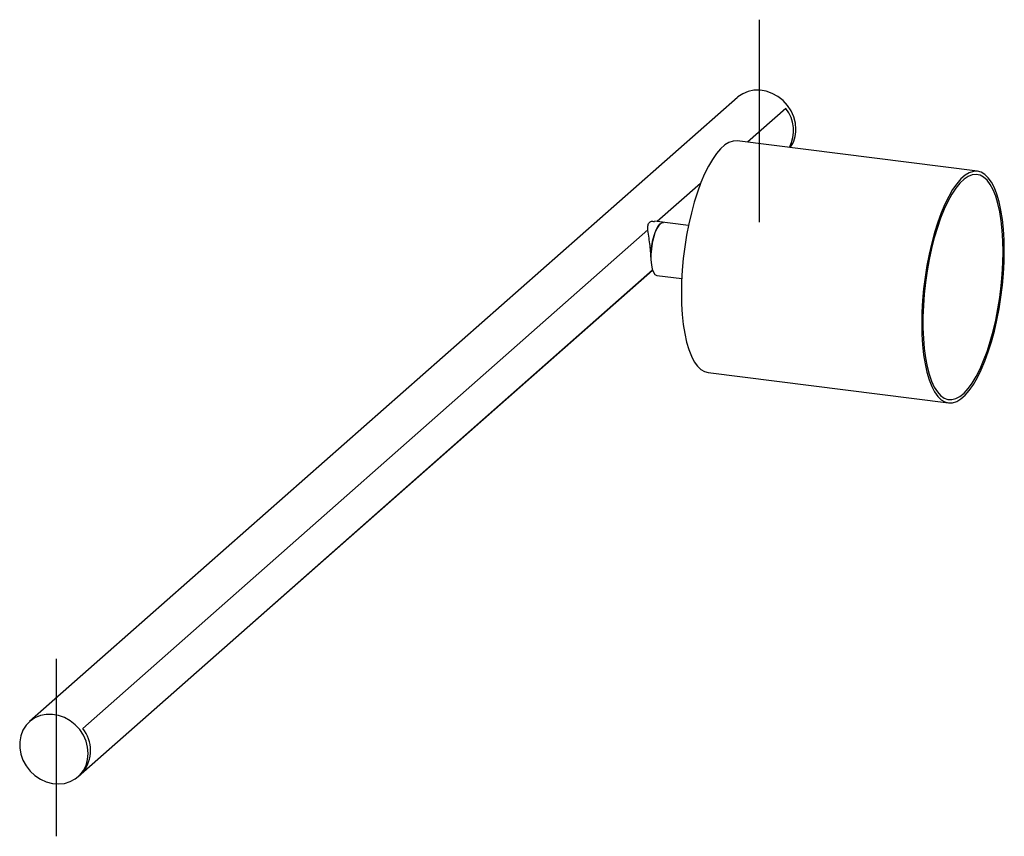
# Paper-space layout '_Dimétrica' of a CAD drawing. Header units: millimetres. Extents: x -222 to 73, y -213 to 32.
import ezdxf

# ---------------------------------------------------------------- set-up
doc = ezdxf.new("R2010")
doc.units = ezdxf.units.MM

psp = doc.layouts.new('_Dimétrica')

# ---------------------------------------------------------------- linework, layer by layer
at = {"color": 7, "linetype": 'Continuous'}
for p, q in [((-0.71, 31.56), (-0.71, -29.14)), ((-211.42, -159.97), (-211.42, -213.21))]:
    psp.add_line(p, q, dxfattribs=at)
at = {"color": 7, "linetype": 'Continuous', "lineweight": 25}
for p, q in [((-7.28, 8.25), (-219.41, -178.83)), ((7.23, 4.98), (-4.27, -5.17)), ((64.74, -13.86), (-7.29, -4.79)), ((-18.31, -17.55), (-31.27, -28.98)), ((-21.93, -30.15), (-32.07, -28.88)), ((-34.07, -31.45), (-203.49, -180.86)), ((-204.86, -195.33), (-32.69, -43.5)), ((-32.71, -43.45), (-203.49, -194.06)), ((-31.37, -45.09), (-23.93, -46.03)), ((-16.04, -74.24), (55.99, -83.31))]:
    psp.add_line(p, q, dxfattribs=at)
at = {"color": 7, "linetype": 'Continuous', "lineweight": 25, "flags": 128}
for points in [[(10.29, -1.3), (10.12, 0.58), (9.63, 2.43), (8.83, 4.21), (7.75, 5.85), (6.42, 7.3), (4.88, 8.52), (3.18, 9.46), (1.38, 10.1), (-0.46, 10.42), (-2.29, 10.4), (-4.04, 10.05), (-5.67, 9.37), (-7.11, 8.39), (-7.28, 8.25)], [(-7.29, -4.79), (-7.36, -4.78), (-8.56, -4.83), (-9.79, -5.24), (-11.03, -6), (-12.29, -7.11), (-13.53, -8.55), (-14.76, -10.3), (-15.96, -12.36), (-17.11, -14.69), (-18.21, -17.28), (-19.24, -20.1), (-20.19, -23.11), (-21.05, -26.3), (-21.82, -29.62), (-22.48, -33.04), (-23.03, -36.53), (-23.47, -40.05), (-23.78, -43.56), (-23.97, -47.03), (-24.04, -50.42), (-23.97, -53.71), (-23.78, -56.84), (-23.47, -59.8), (-23.03, -62.55), (-22.48, -65.07), (-21.82, -67.32), (-21.05, -69.29), (-20.19, -70.95), (-19.24, -72.29), (-18.21, -73.29), (-17.11, -73.94), (-16.04, -74.24)], [(72.74, -37.67), (72.68, -34.39), (72.49, -31.25), (72.17, -28.29), (71.74, -25.54), (71.19, -23.03), (70.52, -20.78), (69.76, -18.81), (68.89, -17.15), (67.94, -15.81), (66.91, -14.81), (65.82, -14.15), (64.66, -13.85), (63.47, -13.91), (62.24, -14.32), (60.99, -15.08), (59.74, -16.18), (58.49, -17.62), (57.26, -19.38), (56.07, -21.43), (54.92, -23.77), (53.82, -26.35), (52.79, -29.17), (51.84, -32.19), (50.98, -35.37), (50.21, -38.69), (49.55, -42.11), (48.99, -45.6), (48.56, -49.12), (48.25, -52.63), (48.06, -56.1), (47.99, -59.5), (48.06, -62.78), (48.25, -65.92), (48.56, -68.88), (48.99, -71.63), (49.55, -74.14), (50.21, -76.39), (50.98, -78.36), (51.84, -80.02), (52.79, -81.36), (53.82, -82.36), (54.92, -83.02), (56.07, -83.32), (57.26, -83.27), (58.49, -82.86), (59.74, -82.09), (60.99, -80.99), (62.24, -79.55), (63.47, -77.79), (64.66, -75.74), (65.82, -73.41), (66.91, -70.82), (67.94, -68), (68.89, -64.98), (69.76, -61.8), (70.52, -58.48), (71.19, -55.06), (71.74, -51.57), (72.17, -48.05), (72.49, -44.54), (72.68, -41.07), (72.74, -37.67)], [(72.39, -37.98), (72.32, -34.74), (72.13, -31.65), (71.82, -28.74), (71.38, -26.03), (70.83, -23.57), (70.16, -21.37), (69.4, -19.46), (68.53, -17.86), (67.58, -16.58), (66.55, -15.65), (65.46, -15.06), (64.32, -14.83), (63.13, -14.95), (61.91, -15.43), (60.68, -16.27), (59.44, -17.44), (58.21, -18.95), (57.01, -20.77), (55.84, -22.89), (54.72, -25.27), (53.66, -27.91), (52.67, -30.76), (51.76, -33.8), (50.94, -37), (50.22, -40.33), (49.61, -43.74), (49.12, -47.2), (48.74, -50.67), (48.49, -54.13), (48.36, -57.52), (48.36, -60.82), (48.49, -63.99), (48.74, -67), (49.12, -69.81), (49.61, -72.4), (50.22, -74.73), (50.94, -76.79), (51.76, -78.55), (52.67, -79.99), (53.66, -81.1), (54.72, -81.86), (55.84, -82.27), (57.01, -82.33), (58.21, -82.02), (59.44, -81.36), (60.68, -80.36), (61.91, -79.01), (63.13, -77.35), (64.32, -75.38), (65.46, -73.12), (66.55, -70.61), (67.58, -67.86), (68.53, -64.91), (69.4, -61.78), (70.16, -58.52), (70.83, -55.15), (71.38, -51.71), (71.82, -48.23), (72.13, -44.77), (72.32, -41.34), (72.39, -37.98)], [(-33.2, -39.65), (-33.13, -37.91), (-32.92, -36.13), (-32.58, -34.4), (-32.13, -32.81), (-31.6, -31.44), (-31, -30.36), (-30.37, -29.61), (-29.74, -29.25), (-29.37, -29.22)], [(-29.37, -29.22), (-29.61, -29.22), (-30.22, -29.49), (-30.83, -30.11), (-31.42, -31.07), (-31.96, -32.31), (-32.42, -33.78), (-32.79, -35.4), (-33.05, -37.11), (-33.18, -38.82), (-33.18, -40.45), (-33.05, -41.93), (-32.79, -43.18), (-32.42, -44.15), (-31.96, -44.8), (-31.42, -45.08), (-31.37, -45.09)], [(-201.84, -188.38), (-202.01, -186.51), (-202.5, -184.65), (-203.3, -182.88), (-204.38, -181.24), (-205.72, -179.78), (-207.26, -178.56), (-208.95, -177.62), (-210.75, -176.98), (-212.59, -176.66), (-214.42, -176.68), (-216.18, -177.04), (-217.8, -177.71), (-219.24, -178.69), (-220.46, -179.94), (-221.4, -181.42), (-222.05, -183.07), (-222.38, -184.86), (-222.38, -186.72), (-222.05, -188.59), (-221.4, -190.41), (-220.46, -192.13), (-219.24, -193.68), (-217.8, -195.02), (-216.18, -196.11), (-214.42, -196.91), (-212.59, -197.39), (-210.75, -197.53), (-208.95, -197.35), (-207.26, -196.83), (-205.72, -196), (-204.38, -194.88), (-203.3, -193.51), (-202.5, -191.94), (-202.01, -190.21), (-201.84, -188.38)]]:
    psp.add_lwpolyline(points, dxfattribs=at)
at = {"color": 7, "linetype": 'Continuous', "lineweight": 25}
for centre, radius, start, end in [((-1.06, -1.7), 10.65, 331.6981, 38.8507), ((0.93, -1.41), 9.36, 324.9598, 0.7103), ((-211.55, -187.46), 10.42, 320.7001, 39.2999)]:
    psp.add_arc(centre, radius, start, end, dxfattribs=at)
psp.add_open_spline([(-33.2, -39.65), (-33.2, -39.22), (-33.22, -38.08), (-33.42, -36.08), (-33.77, -33.75), (-34.12, -31.64), (-34.16, -30.04), (-33.67, -29.13), (-32.91, -28.77), (-32.29, -28.91), (-32.08, -28.96)], degree=3, knots=[0, 0, 0, 0, 0.083964, 0.220265, 0.368086, 0.543012, 0.696727, 0.817068, 0.937599, 1, 1, 1, 1], dxfattribs=at)

doc.saveas('drawing.dxf')
